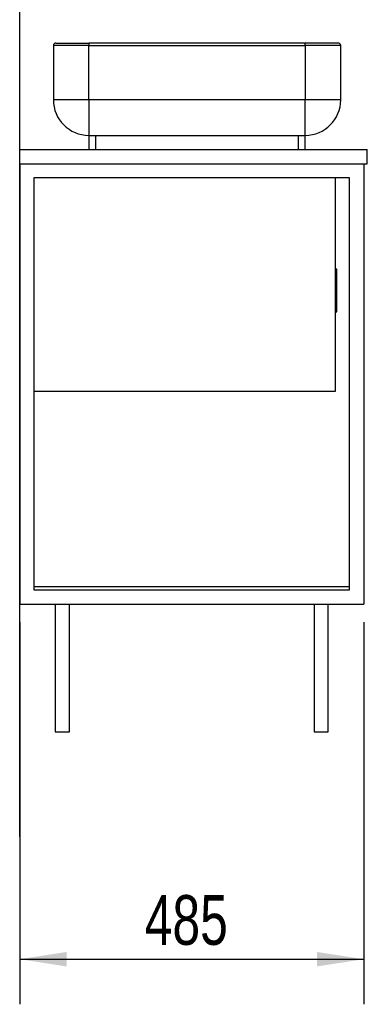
# Model space of a CAD drawing. Header units: millimetres. Extents: x 3 to 415, y 5 to 292.
# Tile 3 of 7: x 172 to 196, y 75 to 144. Entities that reach past the tile are written whole.
import ezdxf

# ---------------------------------------------------------------- set-up
doc = ezdxf.new("R2010")
doc.units = ezdxf.units.MM
doc.layers.add('FORMAT', color=179, linetype='Continuous')
doc.styles.add('SLDTEXTSTYLE0', font='TXT', dxfattribs={"width": 0.75})
doc.dimstyles.new('SLDDIMSTYLE0', dxfattribs={"dimtxt": 3.5, "dimasz": 3.302, "dimexe": 0, "dimexo": 0.0625, "dimgap": 0.875, "dimtad": 1, "dimlfac": 20, "dimrnd": 1e-09, "dimzin": 12, "dimdsep": 46, "dimtxsty": 'SLDTEXTSTYLE0', "dimsah": 1, "dimcen": 0.09, "dimadec": 0, "dimazin": 3, "dimtfac": 1, "dimtdec": 0, "dimtofl": 0, "dimtmove": 0, "dimatfit": 3, "dimfxl": 0, "dimfrac": 2, "dimtolj": 1, "dimtzin": 12, "dimarcsym": 0})

# ---------------------------------------------------------------- blocks, each defined once
blk = doc.blocks.new('_D_18')
at = {"layer": 'FORMAT'}
for p, q in [((171.604, 101.702), (171.604, 74.797)), ((195.854, 101.702), (195.854, 74.797)), ((171.604, 77.972), (195.854, 77.972))]:
    blk.add_line(p, q, dxfattribs=at)
for points in [[(171.604, 77.972), (174.906, 77.464), (174.906, 78.48)], [(195.854, 77.972), (192.552, 78.48), (192.552, 77.464)]]:
    blk.add_solid(points, dxfattribs=at)
at = {"layer": 'FORMAT', "insert": (180.417, 82.484), "char_height": 3.5, "attachment_point": 1, "style": 'SLDTEXTSTYLE0'}
blk.add_mtext('485', dxfattribs=at)

msp = doc.modelspace()

# ---------------------------------------------------------------- linework, layer by layer
at = {"color": 7, "linetype": 'Continuous', "lineweight": 25}
for p, q in [((176.47877, 142.29733), (173.97877, 142.29733)), ((173.97877, 142.29733), (173.97877, 138.47233)), ((176.47877, 142.47233), (176.47877, 142.29733)), ((191.72877, 142.47233), (176.47877, 142.47233)), ((176.47877, 138.47233), (176.47877, 142.29733)), ((176.47877, 142.29733), (191.72877, 142.29733)), ((191.72877, 142.29733), (191.72877, 142.47233)), ((194.22877, 142.29733), (191.72877, 142.29733)), ((191.72877, 142.29733), (191.72877, 138.47233)), ((194.22877, 138.47233), (194.22877, 142.29733)), ((176.47877, 138.47233), (173.97877, 138.47233)), ((176.47877, 138.47233), (176.47877, 135.97233)), ((191.72877, 138.47233), (176.47877, 138.47233)), ((194.22877, 138.47233), (191.72877, 138.47233)), ((191.72877, 135.97233), (191.72877, 138.47233)), ((176.47877, 135.97233), (176.97877, 135.97233)), ((176.47877, 135.97233), (176.47877, 134.97233)), ((176.97877, 135.97233), (191.22877, 135.97233)), ((176.97877, 134.97233), (176.97877, 135.97233)), ((191.22877, 135.97233), (191.72877, 135.97233)), ((191.22877, 135.97233), (191.22877, 134.97233)), ((191.72877, 134.97233), (191.72877, 135.97233)), ((171.60377, 133.97233), (171.60377, 134.97233)), ((171.60377, 134.97233), (196.10377, 134.97233)), ((196.10377, 133.97233), (196.10377, 134.97233)), ((171.60377, 133.97233), (196.10377, 133.97233)), ((171.60377, 133.97233), (171.60377, 102.97233)), ((195.85377, 133.97233), (195.85377, 102.97233)), ((194.85377, 132.97233), (172.60377, 132.97233)), ((172.60377, 132.97233), (172.60377, 103.97233)), ((193.85377, 117.97233), (193.85377, 132.97233)), ((194.85377, 103.97233), (194.85377, 132.97233)), ((193.95377, 126.54733), (193.85377, 126.54733)), ((193.95377, 123.54733), (193.95377, 126.54733)), ((193.85377, 123.54733), (193.95377, 123.54733)), ((172.60377, 117.97233), (193.85377, 117.97233)), ((172.60377, 104.22233), (194.85377, 104.22233)), ((172.60377, 103.97233), (194.85377, 103.97233)), ((171.60377, 102.97233), (195.85377, 102.97233)), ((174.10377, 102.97233), (174.10377, 93.97233)), ((175.10377, 93.97233), (175.10377, 102.97233)), ((192.35377, 102.97233), (192.35377, 93.97233)), ((193.35377, 93.97233), (193.35377, 102.97233)), ((174.10377, 93.97233), (175.10377, 93.97233)), ((192.35377, 93.97233), (192.85377, 93.97233)), ((192.85377, 93.97233), (193.35377, 93.97233))]:
    msp.add_line(p, q, dxfattribs=at)
for centre, radius, start, end in [((174.15377, 142.29733), 0.175, 90, 180), ((194.05377, 142.29733), 0.175, 0, 90), ((176.47877, 138.47233), 2.5, 180, 270), ((191.72877, 138.47233), 2.5, 270, 0)]:
    msp.add_arc(centre, radius, start, end, dxfattribs=at)
for points, knots in [([(174.15377, 142.47233), (174.1571, 142.47233), (174.16387, 142.47233), (174.21969, 142.47233), (174.30419, 142.47233), (174.41081, 142.47233), (174.53029, 142.47233), (174.67089, 142.47233), (174.83184, 142.47233), (175.01018, 142.47233), (175.20291, 142.47233), (175.40742, 142.47233), (175.64139, 142.47233), (175.90456, 142.47233), (176.1923, 142.47233), (176.38425, 142.47233), (176.47877, 142.47233)], [0, 0, 0, 0, 0.077628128, 0.157663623, 0.239951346, 0.304275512, 0.36860689, 0.434299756, 0.499999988, 0.565692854, 0.631393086, 0.695717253, 0.760048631, 0.842329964, 0.922368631, 1, 1, 1, 1]), ([(194.05377, 142.47233), (194.05043, 142.47233), (194.04366, 142.47233), (193.98784, 142.47233), (193.90334, 142.47233), (193.79672, 142.47233), (193.67723, 142.47233), (193.53664, 142.47233), (193.37568, 142.47233), (193.19735, 142.47233), (193.00461, 142.47233), (192.8001, 142.47233), (192.56613, 142.47233), (192.30296, 142.47233), (192.01523, 142.47233), (191.82328, 142.47233), (191.72877, 142.47233)], [0, 0, 0, 0, 0.07763137, 0.15767004, 0.23995137, 0.30428275, 0.36860691, 0.43430715, 0.50000001, 0.56570024, 0.63139311, 0.69572449, 0.76004865, 0.84233638, 0.92237187, 1, 1, 1, 1])]:
    msp.add_open_spline(points, degree=3, knots=knots, dxfattribs=at)
at = {"layer": 'FORMAT'}
msp.add_line((171.60377, 86.61831), (171.60377, 226.10959), dxfattribs=at)

# ---------------------------------------------------------------- dimensions: what is measured, and where the dimension line sits
dim = msp.add_linear_dim(base=(195.85377, 77.97233), p1=(171.60377, 102.97233), p2=(195.85377, 102.97233), dimstyle='SLDDIMSTYLE0', dxfattribs=at)
dim.commit()
dim.dimension.update_dxf_attribs({"geometry": '_D_18', "text_midpoint": (184.29612, 77.97233), "dimtype": 160})

doc.saveas('drawing.dxf')
